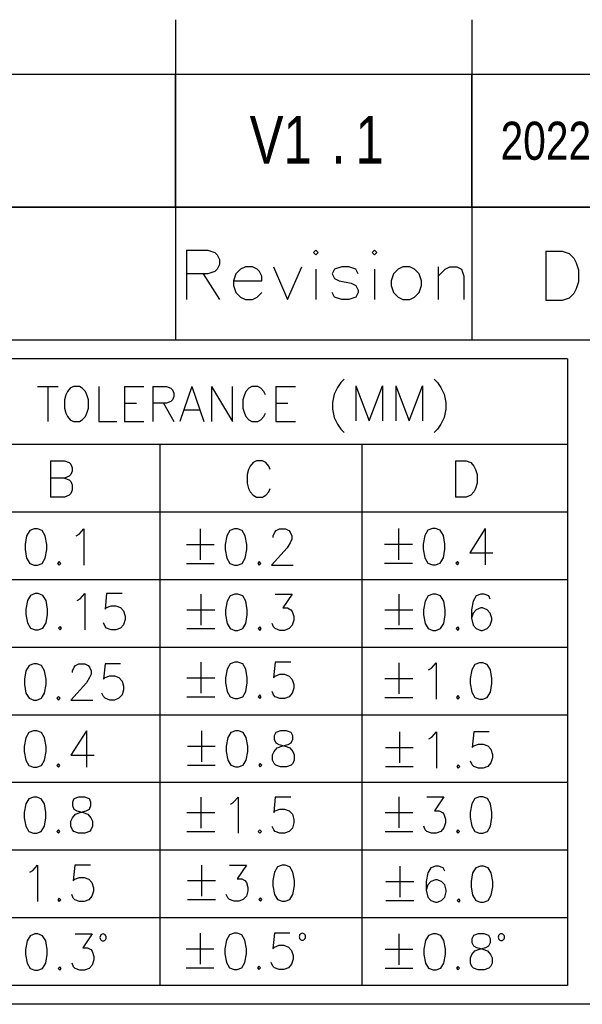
# Model space of a CAD drawing. Extents: x 0 to 189, y 4 to 276.
# Tile 3 of 6: x 138 to 161, y 4 to 45. Entities that reach past the tile are written whole.
import ezdxf

# ---------------------------------------------------------------- set-up
doc = ezdxf.new("R2010")
doc.units = 0
doc.header["$LTSCALE"] = 19.36
doc.layers.get('0').update_dxf_attribs({"linetype": 'CONTINUOUS'})
doc.styles.get("Standard").update_dxf_attribs({"font": 'txt', "width": 0.8})

# ---------------------------------------------------------------- blocks, each defined once
blk = doc.blocks.new('*U22')
at = {"color": 0, "width": 0.8}
blk.add_text('2022.11.25', height=1.6, dxfattribs=at).set_placement((157.744, 39.141))
blk = doc.blocks.new('*U24')
at = {"color": 0, "width": 0.8}
for s, p in [('V1', (147.191, 38.983)), ('1', (151.644, 38.983)), ('.', (150.631, 38.983))]:
    blk.add_text(s, height=2, dxfattribs=at).set_placement(p)

msp = doc.modelspace()

# ---------------------------------------------------------------- linework, layer by layer
at = {"color": 0, "linetype": 'CONTINUOUS'}
for p, q in [((144.08, 45.028), (144.08, 31.562)), ((156.54, 45.028), (156.54, 31.562)), ((188.542, 42.726), (113.282, 42.726)), ((144.08, 37.144), (144.08, 42.726)), ((156.54, 37.144), (156.54, 42.726)), ((188.542, 37.144), (113.282, 37.144)), ((113.282, 37.144), (188.542, 37.144)), ((144.541, 35.339), (145.43, 35.339)), ((144.541, 35.339), (144.541, 33.263)), ((145.43, 35.339), (145.728, 35.239)), ((145.728, 35.239), (145.825, 35.142)), ((149.976, 35.339), (149.877, 35.239)), ((149.877, 35.239), (149.976, 35.142)), ((150.075, 35.239), (149.976, 35.339)), ((149.976, 35.142), (150.075, 35.239)), ((152.446, 35.339), (152.349, 35.239)), ((152.349, 35.239), (152.446, 35.142)), ((152.545, 35.239), (152.446, 35.339)), ((152.446, 35.142), (152.545, 35.239)), ((159.646, 35.303), (160.337, 35.303)), ((159.646, 35.303), (159.646, 33.228)), ((160.337, 35.303), (160.634, 35.204)), ((160.634, 35.204), (160.831, 35.006)), ((145.825, 35.142), (145.924, 34.944)), ((145.924, 34.944), (145.924, 34.745)), ((160.831, 35.006), (160.93, 34.809)), ((160.93, 34.809), (161.029, 34.512)), ((145.43, 34.35), (144.541, 34.35)), ((145.233, 34.35), (145.924, 33.263)), ((145.728, 34.45), (145.43, 34.35)), ((145.825, 34.549), (145.728, 34.45)), ((145.924, 34.745), (145.825, 34.549)), ((146.617, 34.35), (146.517, 34.053)), ((146.815, 34.549), (146.617, 34.35)), ((147.012, 34.646), (146.815, 34.549)), ((147.309, 34.646), (147.012, 34.646)), ((147.506, 34.549), (147.309, 34.646)), ((147.605, 34.45), (147.506, 34.549)), ((147.704, 34.251), (147.605, 34.45)), ((148.198, 34.646), (148.791, 33.263)), ((148.791, 33.263), (149.383, 34.646)), ((149.976, 34.549), (149.976, 33.263)), ((150.767, 34.549), (150.668, 34.35)), ((150.668, 34.35), (150.767, 34.152)), ((151.063, 34.646), (150.767, 34.549)), ((151.359, 34.646), (151.063, 34.646)), ((151.656, 34.549), (151.359, 34.646)), ((151.756, 34.35), (151.656, 34.549)), ((152.446, 34.549), (152.446, 33.263)), ((153.238, 34.35), (153.139, 34.053)), ((153.434, 34.549), (153.238, 34.35)), ((153.633, 34.646), (153.434, 34.549)), ((153.929, 34.646), (153.633, 34.646)), ((154.127, 34.549), (153.929, 34.646)), ((154.325, 34.35), (154.127, 34.549)), ((154.423, 34.053), (154.325, 34.35)), ((155.115, 34.646), (155.115, 33.263)), ((155.115, 34.251), (155.411, 34.549)), ((155.411, 34.549), (155.609, 34.646)), ((155.609, 34.646), (155.905, 34.646)), ((155.905, 34.646), (156.103, 34.549)), ((156.103, 34.549), (156.202, 34.251)), ((161.029, 34.512), (161.029, 34.018)), ((146.517, 34.053), (147.704, 34.053)), ((146.517, 34.053), (146.517, 33.856)), ((147.704, 34.053), (147.704, 34.251)), ((150.767, 34.152), (150.964, 34.053)), ((150.964, 34.053), (151.458, 33.955)), ((151.458, 33.955), (151.656, 33.856)), ((153.139, 34.053), (153.139, 33.856)), ((154.423, 33.856), (154.423, 34.053)), ((156.202, 34.251), (156.202, 33.263)), ((161.029, 34.018), (160.93, 33.722)), ((146.517, 33.856), (146.617, 33.559)), ((146.617, 33.559), (146.815, 33.362)), ((147.506, 33.362), (147.704, 33.559)), ((150.767, 33.362), (150.668, 33.559)), ((151.656, 33.856), (151.756, 33.658)), ((151.756, 33.559), (151.656, 33.362)), ((151.756, 33.658), (151.756, 33.559)), ((153.139, 33.856), (153.238, 33.559)), ((153.238, 33.559), (153.434, 33.362)), ((154.127, 33.362), (154.325, 33.559)), ((154.325, 33.559), (154.423, 33.856)), ((160.831, 33.523), (160.634, 33.325)), ((160.93, 33.722), (160.831, 33.523)), ((146.815, 33.362), (147.012, 33.263)), ((147.012, 33.263), (147.309, 33.263)), ((147.309, 33.263), (147.506, 33.362)), ((151.063, 33.263), (150.767, 33.362)), ((151.359, 33.263), (151.063, 33.263)), ((151.656, 33.362), (151.359, 33.263)), ((153.434, 33.362), (153.633, 33.263)), ((153.633, 33.263), (153.929, 33.263)), ((153.929, 33.263), (154.127, 33.362)), ((160.337, 33.228), (159.646, 33.228)), ((160.634, 33.325), (160.337, 33.228)), ((188.542, 31.562), (113.282, 31.562)), ((160.56, 30.771), (114.073, 30.771)), ((160.56, 30.771), (160.56, 4.444)), ((151.163, 29.929), (151.022, 29.789)), ((154.947, 29.929), (155.089, 29.789)), ((138.265, 29.616), (139.147, 29.616)), ((138.706, 29.616), (138.706, 28.142)), ((139.528, 29.405), (139.464, 29.266)), ((139.652, 29.544), (139.528, 29.405)), ((139.779, 29.616), (139.652, 29.544)), ((140.032, 29.616), (139.779, 29.616)), ((140.157, 29.544), (140.032, 29.616)), ((140.284, 29.405), (140.157, 29.544)), ((140.347, 29.266), (140.284, 29.405)), ((140.852, 29.616), (140.852, 28.142)), ((141.924, 29.616), (142.744, 29.616)), ((141.924, 29.616), (141.924, 28.142)), ((143.124, 29.616), (143.69, 29.616)), ((143.124, 29.616), (143.124, 28.142)), ((143.69, 29.616), (143.88, 29.544)), ((143.88, 29.544), (143.943, 29.475)), ((143.943, 29.475), (144.007, 29.335)), ((144.762, 29.616), (144.258, 28.142)), ((144.762, 29.616), (145.267, 28.142)), ((145.584, 29.616), (146.467, 28.142)), ((145.584, 29.616), (145.584, 28.142)), ((146.467, 28.142), (146.467, 29.616)), ((147.035, 29.405), (146.971, 29.266)), ((147.161, 29.544), (147.035, 29.405)), ((147.286, 29.616), (147.161, 29.544)), ((147.539, 29.616), (147.286, 29.616)), ((147.666, 29.544), (147.539, 29.616)), ((147.791, 29.405), (147.666, 29.544)), ((147.854, 29.266), (147.791, 29.405)), ((148.295, 29.616), (149.117, 29.616)), ((148.295, 29.616), (148.295, 28.142)), ((150.882, 29.578), (150.741, 29.297)), ((151.022, 29.789), (150.882, 29.578)), ((151.653, 29.648), (152.215, 28.176)), ((151.653, 29.648), (151.653, 28.176)), ((152.215, 28.176), (152.774, 29.648)), ((152.774, 29.648), (152.774, 28.176)), ((153.336, 29.648), (153.896, 28.176)), ((153.336, 29.648), (153.336, 28.176)), ((153.896, 28.176), (154.457, 29.648)), ((154.457, 29.648), (154.457, 28.176)), ((155.089, 29.789), (155.228, 29.578)), ((155.228, 29.578), (155.367, 29.297)), ((139.464, 29.266), (139.401, 29.054)), ((139.401, 29.054), (139.401, 28.704)), ((140.41, 29.054), (140.347, 29.266)), ((140.41, 28.704), (140.41, 29.054)), ((143.88, 28.985), (143.69, 28.913)), ((143.943, 29.054), (143.88, 28.985)), ((144.007, 29.194), (143.943, 29.054)), ((144.007, 29.335), (144.007, 29.194)), ((146.971, 29.266), (146.908, 29.054)), ((146.908, 29.054), (146.908, 28.704)), ((150.741, 29.297), (150.671, 28.947)), ((155.367, 29.297), (155.439, 28.947)), ((139.401, 28.704), (139.464, 28.493)), ((140.347, 28.493), (140.41, 28.704)), ((141.924, 28.913), (142.429, 28.913)), ((143.69, 28.913), (143.124, 28.913)), ((143.565, 28.913), (144.007, 28.142)), ((144.448, 28.634), (145.079, 28.634)), ((146.908, 28.704), (146.971, 28.493)), ((148.295, 28.913), (148.8, 28.913)), ((150.671, 28.947), (150.671, 28.668)), ((150.671, 28.668), (150.741, 28.317)), ((155.439, 28.668), (155.367, 28.317)), ((155.439, 28.947), (155.439, 28.668)), ((139.464, 28.493), (139.528, 28.353)), ((139.528, 28.353), (139.652, 28.212)), ((139.652, 28.212), (139.779, 28.142)), ((139.779, 28.142), (140.032, 28.142)), ((140.032, 28.142), (140.157, 28.212)), ((140.157, 28.212), (140.284, 28.353)), ((140.284, 28.353), (140.347, 28.493)), ((140.852, 28.142), (141.61, 28.142)), ((141.924, 28.142), (142.744, 28.142)), ((146.971, 28.493), (147.035, 28.353)), ((147.035, 28.353), (147.161, 28.212)), ((147.161, 28.212), (147.286, 28.142)), ((147.286, 28.142), (147.539, 28.142)), ((147.539, 28.142), (147.666, 28.212)), ((147.666, 28.212), (147.791, 28.353)), ((147.791, 28.353), (147.854, 28.493)), ((148.295, 28.142), (149.117, 28.142)), ((150.741, 28.317), (150.882, 28.037)), ((155.367, 28.317), (155.228, 28.037)), ((150.882, 28.037), (151.022, 27.825)), ((151.022, 27.825), (151.163, 27.686)), ((155.089, 27.825), (154.947, 27.686)), ((155.228, 28.037), (155.089, 27.825)), ((160.56, 27.173), (126.684, 27.173)), ((143.421, 27.173), (143.421, 4.444)), ((151.916, 27.173), (151.916, 4.444)), ((138.822, 26.491), (139.409, 26.491)), ((138.822, 26.491), (138.822, 24.97)), ((139.409, 26.491), (139.604, 26.419)), ((147.476, 26.491), (147.345, 26.419)), ((147.736, 26.491), (147.476, 26.491)), ((147.867, 26.419), (147.736, 26.491)), ((155.845, 26.491), (156.301, 26.491)), ((155.845, 26.491), (155.845, 24.97)), ((156.301, 26.491), (156.497, 26.419)), ((139.604, 26.419), (139.669, 26.347)), ((139.669, 26.347), (139.735, 26.201)), ((139.735, 26.201), (139.735, 26.058)), ((147.151, 26.13), (147.085, 25.912)), ((147.214, 26.273), (147.151, 26.13)), ((147.345, 26.419), (147.214, 26.273)), ((147.998, 26.273), (147.867, 26.419)), ((148.063, 26.13), (147.998, 26.273)), ((156.497, 26.419), (156.626, 26.273)), ((156.626, 26.273), (156.691, 26.13)), ((156.691, 26.13), (156.757, 25.912)), ((139.409, 25.766), (138.822, 25.766)), ((139.604, 25.84), (139.409, 25.766)), ((139.409, 25.766), (139.604, 25.695)), ((139.669, 25.912), (139.604, 25.84)), ((139.604, 25.695), (139.669, 25.623)), ((139.735, 26.058), (139.669, 25.912)), ((147.085, 25.912), (147.085, 25.549)), ((156.757, 25.912), (156.757, 25.549)), ((139.669, 25.623), (139.735, 25.477)), ((139.735, 25.26), (139.669, 25.114)), ((139.735, 25.477), (139.735, 25.26)), ((147.085, 25.549), (147.151, 25.331)), ((147.151, 25.331), (147.214, 25.188)), ((147.998, 25.188), (148.063, 25.331)), ((156.691, 25.331), (156.626, 25.188)), ((156.757, 25.549), (156.691, 25.331)), ((139.409, 24.97), (138.822, 24.97)), ((139.604, 25.042), (139.409, 24.97)), ((139.669, 25.114), (139.604, 25.042)), ((147.214, 25.188), (147.345, 25.042)), ((147.345, 25.042), (147.476, 24.97)), ((147.476, 24.97), (147.736, 24.97)), ((147.736, 24.97), (147.867, 25.042)), ((147.867, 25.042), (147.998, 25.188)), ((156.301, 24.97), (155.845, 24.97)), ((156.497, 25.042), (156.301, 24.97)), ((156.626, 25.188), (156.497, 25.042)), ((160.56, 24.332), (114.073, 24.332)), ((138.138, 23.632), (137.944, 23.558)), ((138.269, 23.632), (138.138, 23.632)), ((138.465, 23.558), (138.269, 23.632)), ((140.03, 23.414), (140.224, 23.632)), ((140.224, 23.632), (140.224, 22.109)), ((145.119, 23.632), (145.119, 22.326)), ((146.553, 23.632), (146.357, 23.56)), ((146.684, 23.632), (146.553, 23.632)), ((146.878, 23.56), (146.684, 23.632)), ((148.314, 23.56), (148.443, 23.632)), ((148.443, 23.632), (148.705, 23.632)), ((148.705, 23.632), (148.836, 23.56)), ((153.448, 23.642), (153.448, 22.337)), ((154.884, 23.642), (154.687, 23.57)), ((155.013, 23.642), (154.884, 23.642)), ((155.209, 23.57), (155.013, 23.642)), ((157.101, 23.642), (156.449, 22.628)), ((157.101, 23.642), (157.101, 22.12)), ((137.813, 23.34), (137.747, 22.979)), ((137.944, 23.558), (137.813, 23.34)), ((138.594, 23.34), (138.465, 23.558)), ((138.66, 22.979), (138.594, 23.34)), ((139.899, 23.34), (140.03, 23.414)), ((146.228, 23.342), (146.163, 22.979)), ((146.357, 23.56), (146.228, 23.342)), ((147.009, 23.342), (146.878, 23.56)), ((147.075, 22.979), (147.009, 23.342)), ((148.183, 23.342), (148.249, 23.486)), ((148.183, 23.268), (148.183, 23.342)), ((148.249, 23.486), (148.314, 23.56)), ((148.836, 23.56), (148.901, 23.486)), ((148.901, 23.486), (148.965, 23.342)), ((148.965, 23.197), (148.901, 23.051)), ((148.965, 23.342), (148.965, 23.197)), ((154.557, 23.353), (154.491, 22.99)), ((154.687, 23.57), (154.557, 23.353)), ((155.34, 23.353), (155.209, 23.57)), ((155.405, 22.99), (155.34, 23.353)), ((137.747, 22.979), (137.747, 22.761)), ((137.747, 22.761), (137.813, 22.398)), ((138.594, 22.398), (138.66, 22.761)), ((138.66, 22.761), (138.66, 22.979)), ((144.532, 22.979), (145.706, 22.979)), ((146.163, 22.979), (146.163, 22.761)), ((146.163, 22.761), (146.228, 22.4)), ((147.009, 22.4), (147.075, 22.761)), ((147.075, 22.761), (147.075, 22.979)), ((148.771, 22.835), (148.118, 22.109)), ((148.901, 23.051), (148.771, 22.835)), ((152.863, 22.99), (154.035, 22.99)), ((154.491, 22.99), (154.491, 22.772)), ((154.491, 22.772), (154.557, 22.411)), ((155.34, 22.411), (155.405, 22.772)), ((155.405, 22.772), (155.405, 22.99)), ((137.813, 22.398), (137.944, 22.181)), ((138.465, 22.181), (138.594, 22.398)), ((146.228, 22.4), (146.357, 22.183)), ((146.878, 22.183), (147.009, 22.4)), ((154.557, 22.411), (154.687, 22.193)), ((155.209, 22.193), (155.34, 22.411)), ((156.449, 22.628), (157.426, 22.628)), ((137.944, 22.181), (138.138, 22.109)), ((138.138, 22.109), (138.269, 22.109)), ((138.269, 22.109), (138.465, 22.181)), ((139.181, 22.255), (139.116, 22.181)), ((139.116, 22.181), (139.181, 22.109)), ((139.247, 22.181), (139.181, 22.255)), ((139.181, 22.109), (139.247, 22.181)), ((144.532, 22.183), (145.706, 22.183)), ((146.357, 22.183), (146.553, 22.109)), ((146.553, 22.109), (146.684, 22.109)), ((146.684, 22.109), (146.878, 22.183)), ((147.596, 22.255), (147.531, 22.183)), ((147.531, 22.183), (147.596, 22.109)), ((147.662, 22.183), (147.596, 22.255)), ((147.596, 22.109), (147.662, 22.183)), ((148.118, 22.109), (149.03, 22.109)), ((152.863, 22.193), (154.035, 22.193)), ((154.687, 22.193), (154.884, 22.12)), ((154.884, 22.12), (155.013, 22.12)), ((155.013, 22.12), (155.209, 22.193)), ((155.927, 22.265), (155.862, 22.193)), ((155.862, 22.193), (155.927, 22.12)), ((155.993, 22.193), (155.927, 22.265)), ((155.927, 22.12), (155.993, 22.193)), ((160.56, 21.491), (114.073, 21.491)), ((137.982, 20.838), (137.851, 20.62)), ((138.176, 20.91), (137.982, 20.838)), ((138.307, 20.91), (138.176, 20.91)), ((138.503, 20.838), (138.307, 20.91)), ((138.634, 20.62), (138.503, 20.838)), ((139.937, 20.62), (140.068, 20.692)), ((140.068, 20.692), (140.265, 20.91)), ((140.265, 20.91), (140.265, 19.387)), ((141.177, 20.91), (141.111, 20.257)), ((141.829, 20.91), (141.177, 20.91)), ((145.138, 20.888), (145.138, 19.583)), ((146.378, 20.817), (146.247, 20.599)), ((146.572, 20.888), (146.378, 20.817)), ((146.703, 20.888), (146.572, 20.888)), ((146.9, 20.817), (146.703, 20.888)), ((147.028, 20.599), (146.9, 20.817)), ((148.268, 20.888), (148.986, 20.888)), ((148.986, 20.888), (148.593, 20.308)), ((153.463, 20.888), (153.463, 19.583)), ((154.702, 20.817), (154.571, 20.599)), ((154.899, 20.888), (154.702, 20.817)), ((155.027, 20.888), (154.899, 20.888)), ((155.224, 20.817), (155.027, 20.888)), ((155.355, 20.599), (155.224, 20.817)), ((156.723, 20.817), (156.592, 20.599)), ((156.92, 20.888), (156.723, 20.817)), ((157.05, 20.888), (156.92, 20.888)), ((157.245, 20.817), (157.05, 20.888)), ((157.31, 20.671), (157.245, 20.817)), ((137.851, 20.62), (137.785, 20.257)), ((138.698, 20.257), (138.634, 20.62)), ((141.111, 20.257), (141.177, 20.329)), ((141.177, 20.329), (141.371, 20.403)), ((141.371, 20.403), (141.567, 20.403)), ((141.567, 20.403), (141.764, 20.329)), ((141.764, 20.329), (141.893, 20.185)), ((146.247, 20.599), (146.182, 20.236)), ((147.094, 20.236), (147.028, 20.599)), ((148.593, 20.308), (148.79, 20.308)), ((148.79, 20.308), (148.92, 20.236)), ((154.571, 20.599), (154.506, 20.236)), ((155.42, 20.236), (155.355, 20.599)), ((156.592, 20.599), (156.529, 20.236)), ((156.92, 20.308), (156.723, 20.236)), ((156.985, 20.308), (156.92, 20.308)), ((157.179, 20.236), (156.985, 20.308)), ((137.785, 20.257), (137.785, 20.04)), ((137.785, 20.04), (137.851, 19.676)), ((138.634, 19.676), (138.698, 20.04)), ((138.698, 20.04), (138.698, 20.257)), ((141.893, 20.185), (141.958, 19.968)), ((141.958, 19.968), (141.958, 19.822)), ((144.551, 20.236), (145.725, 20.236)), ((146.182, 20.236), (146.182, 20.018)), ((146.182, 20.018), (146.247, 19.655)), ((147.028, 19.655), (147.094, 20.018)), ((147.094, 20.018), (147.094, 20.236)), ((148.92, 20.236), (148.986, 20.164)), ((148.986, 20.164), (149.051, 19.947)), ((149.051, 19.947), (149.051, 19.801)), ((152.876, 20.236), (154.05, 20.236)), ((154.506, 20.236), (154.506, 20.018)), ((154.506, 20.018), (154.571, 19.655)), ((155.355, 19.655), (155.42, 20.018)), ((155.42, 20.018), (155.42, 20.236)), ((156.529, 20.236), (156.529, 19.873)), ((156.592, 20.09), (156.529, 19.873)), ((156.529, 19.873), (156.592, 19.583)), ((156.723, 20.236), (156.592, 20.09)), ((157.31, 20.09), (157.179, 20.236)), ((157.376, 19.873), (157.31, 20.09)), ((157.376, 19.801), (157.376, 19.873)), ((137.851, 19.676), (137.982, 19.461)), ((137.982, 19.461), (138.176, 19.387)), ((138.307, 19.387), (138.503, 19.461)), ((138.503, 19.461), (138.634, 19.676)), ((139.219, 19.533), (139.156, 19.461)), ((139.156, 19.461), (139.219, 19.387)), ((139.285, 19.461), (139.219, 19.533)), ((139.219, 19.387), (139.285, 19.461)), ((141.111, 19.533), (141.046, 19.676)), ((141.177, 19.461), (141.111, 19.533)), ((141.371, 19.387), (141.177, 19.461)), ((141.764, 19.461), (141.567, 19.387)), ((141.893, 19.605), (141.764, 19.461)), ((141.958, 19.822), (141.893, 19.605)), ((146.247, 19.655), (146.378, 19.438)), ((146.9, 19.438), (147.028, 19.655)), ((147.615, 19.512), (147.55, 19.438)), ((147.681, 19.438), (147.615, 19.512)), ((148.202, 19.512), (148.137, 19.655)), ((148.268, 19.438), (148.202, 19.512)), ((148.986, 19.583), (148.855, 19.438)), ((149.051, 19.801), (148.986, 19.583)), ((154.571, 19.655), (154.702, 19.438)), ((155.224, 19.438), (155.355, 19.655)), ((155.942, 19.512), (155.876, 19.438)), ((156.007, 19.438), (155.942, 19.512)), ((156.592, 19.583), (156.723, 19.438)), ((157.179, 19.438), (157.31, 19.583)), ((157.31, 19.583), (157.376, 19.801)), ((138.176, 19.387), (138.307, 19.387)), ((141.567, 19.387), (141.371, 19.387)), ((144.551, 19.438), (145.725, 19.438)), ((146.378, 19.438), (146.572, 19.366)), ((146.572, 19.366), (146.703, 19.366)), ((146.703, 19.366), (146.9, 19.438)), ((147.55, 19.438), (147.615, 19.366)), ((147.615, 19.366), (147.681, 19.438)), ((148.464, 19.366), (148.268, 19.438)), ((148.659, 19.366), (148.464, 19.366)), ((148.855, 19.438), (148.659, 19.366)), ((152.876, 19.438), (154.05, 19.438)), ((154.702, 19.438), (154.899, 19.366)), ((154.899, 19.366), (155.027, 19.366)), ((155.027, 19.366), (155.224, 19.438)), ((155.876, 19.438), (155.942, 19.366)), ((155.942, 19.366), (156.007, 19.438)), ((156.723, 19.438), (156.92, 19.366)), ((156.92, 19.366), (156.985, 19.366)), ((156.985, 19.366), (157.179, 19.438)), ((160.56, 18.649), (114.073, 18.649)), ((137.918, 17.888), (137.788, 17.67)), ((138.113, 17.959), (137.918, 17.888)), ((138.244, 17.959), (138.113, 17.959)), ((138.44, 17.888), (138.244, 17.959)), ((138.569, 17.67), (138.44, 17.888)), ((139.743, 17.67), (139.808, 17.816)), ((139.808, 17.816), (139.874, 17.888)), ((139.874, 17.888), (140.005, 17.959)), ((140.005, 17.959), (140.265, 17.959)), ((140.265, 17.959), (140.396, 17.888)), ((140.396, 17.888), (140.461, 17.816)), ((140.461, 17.816), (140.526, 17.67)), ((141.113, 17.959), (141.048, 17.309)), ((141.764, 17.959), (141.113, 17.959)), ((145.138, 18.029), (145.138, 16.724)), ((146.378, 17.955), (146.247, 17.74)), ((146.572, 18.029), (146.378, 17.955)), ((146.703, 18.029), (146.572, 18.029)), ((146.9, 17.955), (146.703, 18.029)), ((147.028, 17.74), (146.9, 17.955)), ((148.268, 18.029), (148.202, 17.377)), ((148.92, 18.029), (148.268, 18.029)), ((153.471, 18), (153.471, 16.697)), ((154.842, 17.782), (155.036, 18)), ((155.036, 18), (155.036, 16.479)), ((156.666, 17.928), (156.537, 17.71)), ((156.863, 18), (156.666, 17.928)), ((156.993, 18), (156.863, 18)), ((157.188, 17.928), (156.993, 18)), ((157.319, 17.71), (157.188, 17.928)), ((137.788, 17.67), (137.722, 17.309)), ((138.634, 17.309), (138.569, 17.67)), ((139.743, 17.598), (139.743, 17.67)), ((140.461, 17.381), (140.33, 17.163)), ((140.526, 17.527), (140.461, 17.381)), ((140.526, 17.67), (140.526, 17.527)), ((141.048, 17.309), (141.113, 17.381)), ((141.113, 17.381), (141.308, 17.453)), ((141.308, 17.453), (141.504, 17.453)), ((141.504, 17.453), (141.698, 17.381)), ((141.698, 17.381), (141.829, 17.235)), ((146.247, 17.74), (146.182, 17.377)), ((147.094, 17.377), (147.028, 17.74)), ((148.202, 17.377), (148.268, 17.448)), ((148.268, 17.448), (148.464, 17.522)), ((148.464, 17.522), (148.659, 17.522)), ((148.659, 17.522), (148.855, 17.448)), ((148.855, 17.448), (148.986, 17.305)), ((154.711, 17.71), (154.842, 17.782)), ((156.537, 17.71), (156.472, 17.347)), ((157.384, 17.347), (157.319, 17.71)), ((137.722, 17.309), (137.722, 17.092)), ((137.722, 17.092), (137.788, 16.728)), ((138.569, 16.728), (138.634, 17.092)), ((138.634, 17.092), (138.634, 17.309)), ((140.33, 17.163), (139.678, 16.439)), ((141.829, 17.235), (141.895, 17.018)), ((141.895, 17.018), (141.895, 16.874)), ((144.551, 17.377), (145.725, 17.377)), ((146.182, 17.377), (146.182, 17.159)), ((146.182, 17.159), (146.247, 16.796)), ((147.028, 16.796), (147.094, 17.159)), ((147.094, 17.159), (147.094, 17.377)), ((148.986, 17.305), (149.051, 17.087)), ((149.051, 17.087), (149.051, 16.942)), ((152.884, 17.347), (154.058, 17.347)), ((156.472, 17.347), (156.472, 17.13)), ((156.472, 17.13), (156.537, 16.768)), ((157.319, 16.768), (157.384, 17.13)), ((157.384, 17.13), (157.384, 17.347)), ((137.788, 16.728), (137.918, 16.511)), ((138.44, 16.511), (138.569, 16.728)), ((139.156, 16.583), (139.09, 16.511)), ((139.221, 16.511), (139.156, 16.583)), ((141.048, 16.583), (140.983, 16.728)), ((141.113, 16.511), (141.048, 16.583)), ((141.829, 16.657), (141.698, 16.511)), ((141.895, 16.874), (141.829, 16.657)), ((144.551, 16.578), (145.725, 16.578)), ((146.247, 16.796), (146.378, 16.578)), ((146.378, 16.578), (146.572, 16.507)), ((146.703, 16.507), (146.9, 16.578)), ((146.9, 16.578), (147.028, 16.796)), ((147.615, 16.652), (147.55, 16.578)), ((147.55, 16.578), (147.615, 16.507)), ((147.681, 16.578), (147.615, 16.652)), ((147.615, 16.507), (147.681, 16.578)), ((148.202, 16.652), (148.137, 16.796)), ((148.268, 16.578), (148.202, 16.652)), ((148.464, 16.507), (148.268, 16.578)), ((148.855, 16.578), (148.659, 16.507)), ((148.986, 16.724), (148.855, 16.578)), ((149.051, 16.942), (148.986, 16.724)), ((152.884, 16.551), (154.058, 16.551)), ((155.95, 16.623), (155.885, 16.551)), ((155.885, 16.551), (155.95, 16.479)), ((156.014, 16.551), (155.95, 16.623)), ((155.95, 16.479), (156.014, 16.551)), ((156.537, 16.768), (156.666, 16.551)), ((156.666, 16.551), (156.863, 16.479)), ((156.993, 16.479), (157.188, 16.551)), ((157.188, 16.551), (157.319, 16.768)), ((137.918, 16.511), (138.113, 16.439)), ((138.113, 16.439), (138.244, 16.439)), ((138.244, 16.439), (138.44, 16.511)), ((139.09, 16.511), (139.156, 16.439)), ((139.156, 16.439), (139.221, 16.511)), ((139.678, 16.439), (140.592, 16.439)), ((141.308, 16.439), (141.113, 16.511)), ((141.504, 16.439), (141.308, 16.439)), ((141.698, 16.511), (141.504, 16.439)), ((146.572, 16.507), (146.703, 16.507)), ((148.659, 16.507), (148.464, 16.507)), ((156.863, 16.479), (156.993, 16.479)), ((160.56, 15.808), (114.073, 15.808)), ((137.912, 15.069), (137.781, 14.851)), ((138.109, 15.142), (137.912, 15.069)), ((138.237, 15.142), (138.109, 15.142)), ((138.434, 15.069), (138.237, 15.142)), ((138.565, 14.851), (138.434, 15.069)), ((140.326, 15.142), (139.673, 14.127)), ((140.326, 15.142), (140.326, 13.62)), ((145.162, 15.149), (145.162, 13.846)), ((146.399, 15.077), (146.27, 14.86)), ((146.595, 15.149), (146.399, 15.077)), ((146.726, 15.149), (146.595, 15.149)), ((146.921, 15.077), (146.726, 15.149)), ((147.052, 14.86), (146.921, 15.077)), ((148.291, 15.077), (148.226, 14.933)), ((148.226, 14.933), (148.226, 14.788)), ((148.485, 15.149), (148.291, 15.077)), ((148.747, 15.149), (148.485, 15.149)), ((148.944, 15.077), (148.747, 15.149)), ((149.007, 14.933), (148.944, 15.077)), ((149.007, 14.788), (149.007, 14.933)), ((153.488, 15.098), (153.488, 13.795)), ((154.859, 14.881), (155.053, 15.098)), ((155.053, 15.098), (155.053, 13.578)), ((156.618, 15.098), (156.552, 14.446)), ((157.27, 15.098), (156.618, 15.098)), ((137.781, 14.851), (137.716, 14.49)), ((137.716, 14.49), (137.716, 14.272)), ((138.63, 14.49), (138.565, 14.851)), ((138.63, 14.272), (138.63, 14.49)), ((144.575, 14.498), (145.747, 14.498)), ((146.27, 14.86), (146.205, 14.498)), ((146.205, 14.498), (146.205, 14.281)), ((147.117, 14.498), (147.052, 14.86)), ((147.117, 14.281), (147.117, 14.498)), ((148.226, 14.788), (148.291, 14.642)), ((148.291, 14.642), (148.42, 14.57)), ((148.357, 14.425), (148.551, 14.498)), ((148.42, 14.57), (148.682, 14.498)), ((148.551, 14.498), (148.813, 14.57)), ((148.682, 14.498), (148.878, 14.425)), ((148.813, 14.57), (148.944, 14.642)), ((148.944, 14.642), (149.007, 14.788)), ((154.728, 14.809), (154.859, 14.881)), ((156.552, 14.446), (156.618, 14.52)), ((156.618, 14.52), (156.814, 14.591)), ((156.814, 14.591), (157.008, 14.591)), ((157.008, 14.591), (157.205, 14.52)), ((157.205, 14.52), (157.336, 14.374)), ((137.716, 14.272), (137.781, 13.909)), ((138.565, 13.909), (138.63, 14.272)), ((139.673, 14.127), (140.651, 14.127)), ((146.205, 14.281), (146.27, 13.918)), ((147.052, 13.918), (147.117, 14.281)), ((148.16, 14.135), (148.226, 14.281)), ((148.16, 13.918), (148.16, 14.135)), ((148.226, 14.281), (148.357, 14.425)), ((148.878, 14.425), (149.007, 14.281)), ((149.007, 14.281), (149.072, 14.135)), ((149.072, 14.135), (149.072, 13.918)), ((152.901, 14.446), (154.075, 14.446)), ((157.336, 14.374), (157.401, 14.156)), ((157.401, 14.156), (157.401, 14.013)), ((137.781, 13.909), (137.912, 13.692)), ((137.912, 13.692), (138.109, 13.62)), ((138.237, 13.62), (138.434, 13.692)), ((138.434, 13.692), (138.565, 13.909)), ((139.152, 13.764), (139.086, 13.692)), ((139.086, 13.692), (139.152, 13.62)), ((139.217, 13.692), (139.152, 13.764)), ((139.152, 13.62), (139.217, 13.692)), ((144.575, 13.7), (145.747, 13.7)), ((146.27, 13.918), (146.399, 13.7)), ((146.399, 13.7), (146.595, 13.628)), ((146.726, 13.628), (146.921, 13.7)), ((146.921, 13.7), (147.052, 13.918)), ((147.639, 13.772), (147.573, 13.7)), ((147.573, 13.7), (147.639, 13.628)), ((147.704, 13.7), (147.639, 13.772)), ((147.639, 13.628), (147.704, 13.7)), ((148.226, 13.772), (148.16, 13.918)), ((148.291, 13.7), (148.226, 13.772)), ((148.485, 13.628), (148.291, 13.7)), ((148.944, 13.7), (148.747, 13.628)), ((149.007, 13.772), (148.944, 13.7)), ((149.072, 13.918), (149.007, 13.772)), ((155.965, 13.721), (155.902, 13.65)), ((156.031, 13.65), (155.965, 13.721)), ((156.552, 13.721), (156.487, 13.867)), ((156.618, 13.65), (156.552, 13.721)), ((157.336, 13.795), (157.205, 13.65)), ((157.401, 14.013), (157.336, 13.795)), ((138.109, 13.62), (138.237, 13.62)), ((146.595, 13.628), (146.726, 13.628)), ((148.747, 13.628), (148.485, 13.628)), ((152.901, 13.65), (154.075, 13.65)), ((155.902, 13.65), (155.965, 13.578)), ((155.965, 13.578), (156.031, 13.65)), ((156.814, 13.578), (156.618, 13.65)), ((157.008, 13.578), (156.814, 13.578)), ((157.205, 13.65), (157.008, 13.578)), ((160.56, 12.967), (114.073, 12.967)), ((137.781, 12.074), (137.716, 11.711)), ((137.91, 12.292), (137.781, 12.074)), ((138.106, 12.363), (137.91, 12.292)), ((138.237, 12.363), (138.106, 12.363)), ((138.432, 12.292), (138.237, 12.363)), ((138.563, 12.074), (138.432, 12.292)), ((138.628, 11.711), (138.563, 12.074)), ((139.802, 12.292), (139.737, 12.146)), ((139.737, 12.146), (139.737, 12.002)), ((139.737, 12.002), (139.802, 11.857)), ((139.996, 12.363), (139.802, 12.292)), ((140.258, 12.363), (139.996, 12.363)), ((140.455, 12.292), (140.258, 12.363)), ((140.518, 12.146), (140.455, 12.292)), ((140.455, 11.857), (140.518, 12.002)), ((140.518, 12.002), (140.518, 12.146)), ((145.143, 12.361), (145.143, 11.056)), ((146.382, 12.07), (146.511, 12.144)), ((146.511, 12.144), (146.707, 12.361)), ((146.707, 12.361), (146.707, 10.839)), ((148.272, 12.361), (148.207, 11.709)), ((148.925, 12.361), (148.272, 12.361)), ((153.471, 12.37), (153.471, 11.065)), ((154.645, 12.37), (155.363, 12.37)), ((155.363, 12.37), (154.973, 11.789)), ((156.537, 12.078), (156.472, 11.717)), ((156.668, 12.296), (156.537, 12.078)), ((156.863, 12.37), (156.668, 12.296)), ((156.993, 12.37), (156.863, 12.37)), ((157.19, 12.296), (156.993, 12.37)), ((157.319, 12.078), (157.19, 12.296)), ((157.384, 11.717), (157.319, 12.078)), ((137.716, 11.711), (137.716, 11.493)), ((138.628, 11.493), (138.628, 11.711)), ((139.737, 11.493), (139.868, 11.639)), ((139.802, 11.857), (139.933, 11.785)), ((139.868, 11.639), (140.062, 11.711)), ((139.933, 11.785), (140.193, 11.711)), ((140.062, 11.711), (140.324, 11.785)), ((140.193, 11.711), (140.389, 11.639)), ((140.324, 11.785), (140.455, 11.857)), ((140.389, 11.639), (140.518, 11.493)), ((144.556, 11.709), (145.73, 11.709)), ((148.207, 11.709), (148.272, 11.781)), ((148.272, 11.781), (148.469, 11.852)), ((148.469, 11.852), (148.663, 11.852)), ((148.663, 11.852), (148.859, 11.781)), ((148.859, 11.781), (148.99, 11.637)), ((148.99, 11.637), (149.056, 11.42)), ((152.886, 11.717), (154.058, 11.717)), ((154.973, 11.789), (155.167, 11.789)), ((155.167, 11.789), (155.298, 11.717)), ((155.298, 11.717), (155.363, 11.643)), ((155.363, 11.643), (155.429, 11.426)), ((156.472, 11.717), (156.472, 11.5)), ((157.384, 11.5), (157.384, 11.717)), ((137.716, 11.493), (137.781, 11.132)), ((138.563, 11.132), (138.628, 11.493)), ((139.671, 11.35), (139.737, 11.493)), ((139.671, 11.132), (139.671, 11.35)), ((140.518, 11.493), (140.583, 11.35)), ((140.583, 11.35), (140.583, 11.132)), ((149.056, 11.274), (148.99, 11.056)), ((149.056, 11.42), (149.056, 11.274)), ((155.429, 11.282), (155.363, 11.065)), ((155.429, 11.426), (155.429, 11.282)), ((156.472, 11.5), (156.537, 11.137)), ((157.319, 11.137), (157.384, 11.5)), ((137.781, 11.132), (137.91, 10.915)), ((137.91, 10.915), (138.106, 10.841)), ((138.106, 10.841), (138.237, 10.841)), ((138.237, 10.841), (138.432, 10.915)), ((138.432, 10.915), (138.563, 11.132)), ((139.15, 10.987), (139.084, 10.915)), ((139.084, 10.915), (139.15, 10.841)), ((139.215, 10.915), (139.15, 10.987)), ((139.15, 10.841), (139.215, 10.915)), ((139.737, 10.987), (139.671, 11.132)), ((139.802, 10.915), (139.737, 10.987)), ((139.996, 10.841), (139.802, 10.915)), ((140.258, 10.841), (139.996, 10.841)), ((140.455, 10.915), (140.258, 10.841)), ((140.518, 10.987), (140.455, 10.915)), ((140.583, 11.132), (140.518, 10.987)), ((144.556, 10.911), (145.73, 10.911)), ((147.62, 10.985), (147.554, 10.911)), ((147.554, 10.911), (147.62, 10.839)), ((147.685, 10.911), (147.62, 10.985)), ((147.62, 10.839), (147.685, 10.911)), ((148.207, 10.985), (148.141, 11.128)), ((148.272, 10.911), (148.207, 10.985)), ((148.469, 10.839), (148.272, 10.911)), ((148.663, 10.839), (148.469, 10.839)), ((148.859, 10.911), (148.663, 10.839)), ((148.99, 11.056), (148.859, 10.911)), ((152.886, 10.919), (154.058, 10.919)), ((154.58, 10.991), (154.516, 11.137)), ((154.645, 10.919), (154.58, 10.991)), ((154.842, 10.847), (154.645, 10.919)), ((155.038, 10.847), (154.842, 10.847)), ((155.232, 10.919), (155.038, 10.847)), ((155.363, 11.065), (155.232, 10.919)), ((155.95, 10.991), (155.885, 10.919)), ((155.885, 10.919), (155.95, 10.847)), ((156.016, 10.919), (155.95, 10.991)), ((155.95, 10.847), (156.016, 10.919)), ((156.537, 11.137), (156.668, 10.919)), ((156.668, 10.919), (156.863, 10.847)), ((156.863, 10.847), (156.993, 10.847)), ((156.993, 10.847), (157.19, 10.919)), ((157.19, 10.919), (157.319, 11.137)), ((160.56, 10.126), (114.073, 10.126)), ((137.95, 9.204), (138.081, 9.278)), ((138.081, 9.278), (138.277, 9.496)), ((138.277, 9.496), (138.277, 7.973)), ((139.842, 9.496), (139.777, 8.843)), ((140.495, 9.496), (139.842, 9.496)), ((145.168, 9.502), (145.168, 8.197)), ((146.342, 9.502), (147.058, 9.502)), ((147.058, 9.502), (146.667, 8.921)), ((148.232, 9.211), (148.167, 8.85)), ((148.363, 9.428), (148.232, 9.211)), ((148.557, 9.502), (148.363, 9.428)), ((148.688, 9.502), (148.557, 9.502)), ((148.885, 9.428), (148.688, 9.502)), ((149.015, 9.211), (148.885, 9.428)), ((149.079, 8.85), (149.015, 9.211)), ((153.507, 9.464), (153.507, 8.161)), ((154.681, 9.175), (154.616, 8.812)), ((154.81, 9.392), (154.681, 9.175)), ((155.006, 9.464), (154.81, 9.392)), ((155.137, 9.464), (155.006, 9.464)), ((155.332, 9.392), (155.137, 9.464)), ((155.397, 9.247), (155.332, 9.392)), ((156.571, 9.175), (156.506, 8.812)), ((156.702, 9.392), (156.571, 9.175)), ((156.898, 9.464), (156.702, 9.392)), ((157.027, 9.464), (156.898, 9.464)), ((157.224, 9.392), (157.027, 9.464)), ((157.355, 9.175), (157.224, 9.392)), ((157.42, 8.812), (157.355, 9.175)), ((139.777, 8.843), (139.842, 8.915)), ((139.842, 8.915), (140.037, 8.987)), ((140.037, 8.987), (140.233, 8.987)), ((140.233, 8.987), (140.429, 8.915)), ((140.429, 8.915), (140.56, 8.769)), ((140.56, 8.769), (140.624, 8.552)), ((144.581, 8.85), (145.755, 8.85)), ((146.667, 8.921), (146.864, 8.921)), ((146.864, 8.921), (146.992, 8.85)), ((146.992, 8.85), (147.058, 8.776)), ((147.058, 8.776), (147.123, 8.558)), ((148.167, 8.85), (148.167, 8.632)), ((149.079, 8.632), (149.079, 8.85)), ((152.92, 8.812), (154.094, 8.812)), ((154.616, 8.812), (154.616, 8.451)), ((154.81, 8.812), (154.681, 8.668)), ((155.006, 8.886), (154.81, 8.812)), ((155.072, 8.886), (155.006, 8.886)), ((155.268, 8.812), (155.072, 8.886)), ((155.397, 8.668), (155.268, 8.812)), ((156.506, 8.812), (156.506, 8.596)), ((157.42, 8.596), (157.42, 8.812)), ((140.624, 8.408), (140.56, 8.191)), ((140.624, 8.552), (140.624, 8.408)), ((147.123, 8.415), (147.058, 8.197)), ((147.123, 8.558), (147.123, 8.415)), ((148.167, 8.632), (148.232, 8.269)), ((149.015, 8.269), (149.079, 8.632)), ((154.681, 8.668), (154.616, 8.451)), ((154.616, 8.451), (154.681, 8.161)), ((155.462, 8.451), (155.397, 8.668)), ((155.397, 8.161), (155.462, 8.379)), ((155.462, 8.379), (155.462, 8.451)), ((156.506, 8.596), (156.571, 8.233)), ((157.355, 8.233), (157.42, 8.596)), ((139.19, 8.117), (139.124, 8.045)), ((139.124, 8.045), (139.19, 7.973)), ((139.255, 8.045), (139.19, 8.117)), ((139.19, 7.973), (139.255, 8.045)), ((139.777, 8.117), (139.711, 8.263)), ((139.842, 8.045), (139.777, 8.117)), ((140.037, 7.973), (139.842, 8.045)), ((140.233, 7.973), (140.037, 7.973)), ((140.429, 8.045), (140.233, 7.973)), ((140.56, 8.191), (140.429, 8.045)), ((144.581, 8.051), (145.755, 8.051)), ((146.277, 8.125), (146.211, 8.269)), ((146.342, 8.051), (146.277, 8.125)), ((146.536, 7.98), (146.342, 8.051)), ((146.733, 7.98), (146.536, 7.98)), ((146.927, 8.051), (146.733, 7.98)), ((147.058, 8.197), (146.927, 8.051)), ((147.645, 8.125), (147.58, 8.051)), ((147.58, 8.051), (147.645, 7.98)), ((147.71, 8.051), (147.645, 8.125)), ((147.645, 7.98), (147.71, 8.051)), ((148.232, 8.269), (148.363, 8.051)), ((148.363, 8.051), (148.557, 7.98)), ((148.557, 7.98), (148.688, 7.98)), ((148.688, 7.98), (148.885, 8.051)), ((148.885, 8.051), (149.015, 8.269)), ((152.92, 8.015), (154.094, 8.015)), ((154.681, 8.161), (154.81, 8.015)), ((154.81, 8.015), (155.006, 7.944)), ((155.006, 7.944), (155.072, 7.944)), ((155.072, 7.944), (155.268, 8.015)), ((155.268, 8.015), (155.397, 8.161)), ((155.984, 8.087), (155.919, 8.015)), ((155.919, 8.015), (155.984, 7.944)), ((156.05, 8.015), (155.984, 8.087)), ((155.984, 7.944), (156.05, 8.015)), ((156.571, 8.233), (156.702, 8.015)), ((156.702, 8.015), (156.898, 7.944)), ((156.898, 7.944), (157.027, 7.944)), ((157.027, 7.944), (157.224, 8.015)), ((157.224, 8.015), (157.355, 8.233)), ((160.56, 7.285), (114.073, 7.285)), ((145.107, 6.639), (145.107, 5.336)), ((146.541, 6.639), (146.344, 6.567)), ((146.671, 6.639), (146.541, 6.639)), ((146.866, 6.567), (146.671, 6.639)), ((148.236, 6.639), (148.171, 5.986)), ((148.889, 6.639), (148.236, 6.639)), ((149.377, 6.634), (149.345, 6.62)), ((149.41, 6.639), (149.377, 6.634)), ((149.444, 6.634), (149.41, 6.639)), ((149.474, 6.62), (149.444, 6.634)), ((137.836, 6.318), (137.771, 5.957)), ((137.967, 6.535), (137.836, 6.318)), ((138.161, 6.609), (137.967, 6.535)), ((138.292, 6.609), (138.161, 6.609)), ((138.489, 6.535), (138.292, 6.609)), ((138.617, 6.318), (138.489, 6.535)), ((138.683, 5.957), (138.617, 6.318)), ((139.857, 6.609), (140.575, 6.609)), ((140.575, 6.609), (140.182, 6.028)), ((140.904, 6.501), (140.9, 6.463)), ((140.9, 6.463), (140.904, 6.425)), ((140.917, 6.535), (140.904, 6.501)), ((140.904, 6.425), (140.917, 6.392)), ((140.938, 6.567), (140.917, 6.535)), ((140.917, 6.392), (140.938, 6.362)), ((140.966, 6.59), (140.938, 6.567)), ((140.938, 6.362), (140.966, 6.339)), ((140.997, 6.603), (140.966, 6.59)), ((140.966, 6.339), (140.997, 6.324)), ((141.031, 6.609), (140.997, 6.603)), ((140.997, 6.324), (141.031, 6.318)), ((141.065, 6.603), (141.031, 6.609)), ((141.031, 6.318), (141.065, 6.324)), ((141.097, 6.59), (141.065, 6.603)), ((141.065, 6.324), (141.097, 6.339)), ((141.124, 6.567), (141.097, 6.59)), ((141.097, 6.339), (141.124, 6.362)), ((141.143, 6.535), (141.124, 6.567)), ((141.124, 6.362), (141.143, 6.392)), ((141.156, 6.501), (141.143, 6.535)), ((141.143, 6.392), (141.156, 6.425)), ((141.162, 6.463), (141.156, 6.501)), ((141.156, 6.425), (141.162, 6.463)), ((146.215, 6.349), (146.15, 5.986)), ((146.344, 6.567), (146.215, 6.349)), ((146.997, 6.349), (146.866, 6.567)), ((147.062, 5.986), (146.997, 6.349)), ((149.284, 6.533), (149.279, 6.495)), ((149.279, 6.495), (149.284, 6.457)), ((149.296, 6.567), (149.284, 6.533)), ((149.284, 6.457), (149.296, 6.421)), ((149.317, 6.596), (149.296, 6.567)), ((149.296, 6.421), (149.317, 6.392)), ((149.345, 6.62), (149.317, 6.596)), ((149.317, 6.392), (149.345, 6.368)), ((149.345, 6.368), (149.377, 6.354)), ((149.377, 6.354), (149.41, 6.349)), ((149.41, 6.349), (149.444, 6.354)), ((149.444, 6.354), (149.474, 6.368)), ((149.501, 6.596), (149.474, 6.62)), ((149.474, 6.368), (149.501, 6.392)), ((149.522, 6.567), (149.501, 6.596)), ((149.501, 6.392), (149.522, 6.421)), ((149.535, 6.533), (149.522, 6.567)), ((149.522, 6.421), (149.535, 6.457)), ((149.539, 6.495), (149.535, 6.533)), ((149.535, 6.457), (149.539, 6.495)), ((153.473, 6.618), (153.473, 5.315)), ((154.582, 6.328), (154.516, 5.965)), ((154.713, 6.546), (154.582, 6.328)), ((154.909, 6.618), (154.713, 6.546)), ((155.038, 6.618), (154.909, 6.618)), ((155.234, 6.546), (155.038, 6.618)), ((155.365, 6.328), (155.234, 6.546)), ((155.431, 5.965), (155.365, 6.328)), ((156.605, 6.546), (156.539, 6.4)), ((156.539, 6.4), (156.539, 6.256)), ((156.539, 6.256), (156.605, 6.111)), ((156.799, 6.618), (156.605, 6.546)), ((157.061, 6.618), (156.799, 6.618)), ((157.255, 6.546), (157.061, 6.618)), ((157.321, 6.4), (157.255, 6.546)), ((157.255, 6.111), (157.321, 6.256)), ((157.321, 6.256), (157.321, 6.4)), ((157.652, 6.51), (157.648, 6.474)), ((157.648, 6.474), (157.652, 6.436)), ((157.665, 6.546), (157.652, 6.51)), ((157.652, 6.436), (157.665, 6.4)), ((157.686, 6.575), (157.665, 6.546)), ((157.665, 6.4), (157.686, 6.37)), ((157.711, 6.599), (157.686, 6.575)), ((157.686, 6.37), (157.711, 6.347)), ((157.743, 6.613), (157.711, 6.599)), ((157.711, 6.347), (157.743, 6.332)), ((157.777, 6.618), (157.743, 6.613)), ((157.743, 6.332), (157.777, 6.328)), ((157.811, 6.613), (157.777, 6.618)), ((157.777, 6.328), (157.811, 6.332)), ((157.842, 6.599), (157.811, 6.613)), ((157.811, 6.332), (157.842, 6.347)), ((157.87, 6.575), (157.842, 6.599)), ((157.842, 6.347), (157.87, 6.37)), ((157.891, 6.546), (157.87, 6.575)), ((157.87, 6.37), (157.891, 6.4)), ((157.904, 6.51), (157.891, 6.546)), ((157.891, 6.4), (157.904, 6.436)), ((157.908, 6.474), (157.904, 6.51)), ((157.904, 6.436), (157.908, 6.474)), ((137.771, 5.957), (137.771, 5.739)), ((138.683, 5.739), (138.683, 5.957)), ((140.182, 6.028), (140.379, 6.028)), ((140.379, 6.028), (140.51, 5.957)), ((140.51, 5.957), (140.575, 5.883)), ((140.575, 5.883), (140.64, 5.667)), ((144.52, 5.986), (145.694, 5.986)), ((146.15, 5.986), (146.15, 5.771)), ((147.062, 5.771), (147.062, 5.986)), ((148.171, 5.986), (148.236, 6.06)), ((148.236, 6.06), (148.431, 6.132)), ((148.431, 6.132), (148.627, 6.132)), ((148.627, 6.132), (148.823, 6.06)), ((148.823, 6.06), (148.952, 5.914)), ((148.952, 5.914), (149.018, 5.697)), ((152.888, 5.965), (154.06, 5.965)), ((154.516, 5.965), (154.516, 5.748)), ((155.431, 5.748), (155.431, 5.965)), ((156.539, 5.748), (156.668, 5.893)), ((156.605, 6.111), (156.734, 6.039)), ((156.668, 5.893), (156.865, 5.965)), ((156.734, 6.039), (156.996, 5.965)), ((156.865, 5.965), (157.127, 6.039)), ((156.996, 5.965), (157.19, 5.893)), ((157.127, 6.039), (157.255, 6.111)), ((157.19, 5.893), (157.321, 5.748)), ((137.771, 5.739), (137.836, 5.376)), ((138.617, 5.376), (138.683, 5.739)), ((140.64, 5.522), (140.575, 5.304)), ((140.64, 5.667), (140.64, 5.522)), ((146.15, 5.771), (146.215, 5.408)), ((146.215, 5.408), (146.344, 5.19)), ((146.866, 5.19), (146.997, 5.408)), ((146.997, 5.408), (147.062, 5.771)), ((148.171, 5.262), (148.105, 5.408)), ((149.018, 5.553), (148.952, 5.336)), ((149.018, 5.697), (149.018, 5.553)), ((154.516, 5.748), (154.582, 5.386)), ((154.582, 5.386), (154.713, 5.169)), ((155.234, 5.169), (155.365, 5.386)), ((155.365, 5.386), (155.431, 5.748)), ((156.474, 5.604), (156.539, 5.748)), ((156.474, 5.386), (156.474, 5.604)), ((156.539, 5.241), (156.474, 5.386)), ((157.321, 5.748), (157.386, 5.604)), ((157.386, 5.386), (157.321, 5.241)), ((157.386, 5.604), (157.386, 5.386)), ((137.836, 5.376), (137.967, 5.158)), ((137.967, 5.158), (138.161, 5.087)), ((138.161, 5.087), (138.292, 5.087)), ((138.292, 5.087), (138.489, 5.158)), ((138.489, 5.158), (138.617, 5.376)), ((139.205, 5.232), (139.139, 5.158)), ((139.139, 5.158), (139.205, 5.087)), ((139.27, 5.158), (139.205, 5.232)), ((139.205, 5.087), (139.27, 5.158)), ((139.792, 5.232), (139.726, 5.376)), ((139.857, 5.158), (139.792, 5.232)), ((140.053, 5.087), (139.857, 5.158)), ((140.248, 5.087), (140.053, 5.087)), ((140.444, 5.158), (140.248, 5.087)), ((140.575, 5.304), (140.444, 5.158)), ((144.52, 5.19), (145.694, 5.19)), ((146.344, 5.19), (146.541, 5.118)), ((146.541, 5.118), (146.671, 5.118)), ((146.671, 5.118), (146.866, 5.19)), ((147.584, 5.262), (147.518, 5.19)), ((147.518, 5.19), (147.584, 5.118)), ((147.649, 5.19), (147.584, 5.262)), ((147.584, 5.118), (147.649, 5.19)), ((148.236, 5.19), (148.171, 5.262)), ((148.431, 5.118), (148.236, 5.19)), ((148.627, 5.118), (148.431, 5.118)), ((148.823, 5.19), (148.627, 5.118)), ((148.952, 5.336), (148.823, 5.19)), ((152.888, 5.169), (154.06, 5.169)), ((154.713, 5.169), (154.909, 5.097)), ((154.909, 5.097), (155.038, 5.097)), ((155.038, 5.097), (155.234, 5.169)), ((155.952, 5.241), (155.887, 5.169)), ((155.887, 5.169), (155.952, 5.097)), ((156.018, 5.169), (155.952, 5.241)), ((155.952, 5.097), (156.018, 5.169)), ((156.605, 5.169), (156.539, 5.241)), ((156.799, 5.097), (156.605, 5.169)), ((157.061, 5.097), (156.799, 5.097)), ((157.255, 5.169), (157.061, 5.097)), ((157.321, 5.241), (157.255, 5.169)), ((160.56, 4.444), (114.073, 4.444)), ((188.542, 3.653), (0, 3.653))]:
    msp.add_line(p, q, dxfattribs=at)

# ---------------------------------------------------------------- block references
for name in ['*U24', '*U22']:
    msp.add_blockref(name, (0, 0))

doc.saveas('drawing.dxf')
